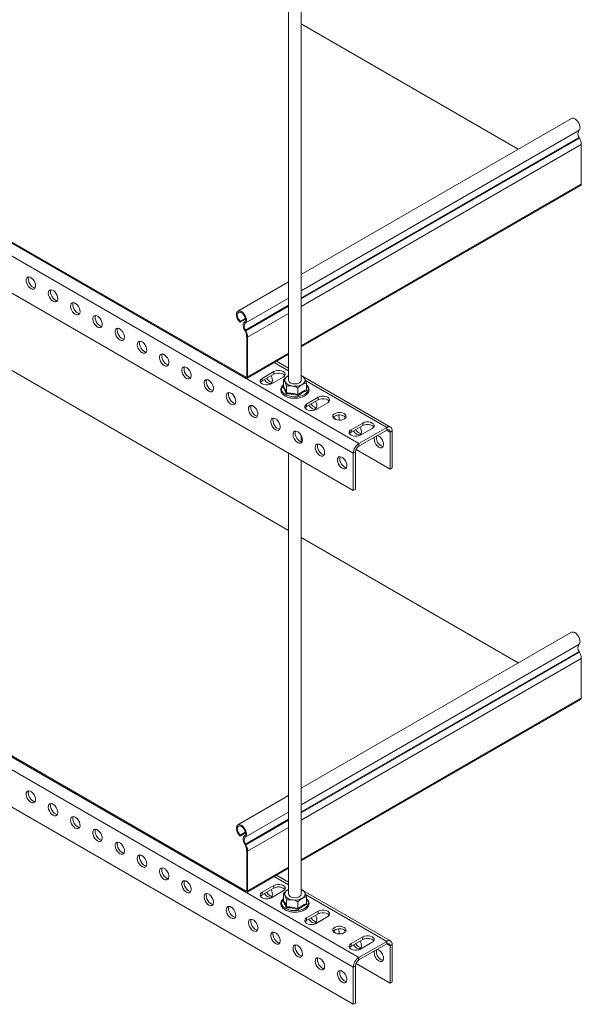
# Model space of a CAD drawing. Header units: millimetres. Extents: x 357 to 1907, y -495 to 2529.
# Tile 2 of 8: x 711 to 1068, y -495 to 131. Entities that reach past the tile are written whole.
import ezdxf

# ---------------------------------------------------------------- set-up
doc = ezdxf.new("R2010")
doc.units = ezdxf.units.MM

msp = doc.modelspace()

# ---------------------------------------------------------------- linework, layer by layer
at = {"color": 7, "linetype": 'Continuous', "lineweight": 15}
for p, q in [((926.71, -138.56), (361.03, 188.01)), ((923.18, -144.68), (357.49, 181.88)), ((882.06, 182), (882.06, -98.35)), ((890.06, -98.35), (890.06, 177.38)), ((923.18, -168.36), (357.49, 158.2)), ((433.08, 147.15), (854.66, -96.22)), ((433.08, 146.41), (854.66, -96.96)), ((890.06, 128.26), (1028.07, 48.59)), ((1061.85, 68.1), (890.06, -31.08)), ((1066.97, 55.51), (1066.73, 55.94)), ((1068.14, 26.28), (1068.14, 51.46)), ((890.06, -77.17), (1067.74, 25.41)), ((882.06, -35.7), (849.72, -54.37)), ((645.22, -57.01), (882.06, -193.73)), ((854.56, -59.45), (851.16, -61.41)), ((851.32, -60.8), (851.16, -61.41)), ((854.48, -58.97), (851.32, -60.8)), ((854.47, -62.11), (853.98, -61.36)), ((854.59, -66.52), (854.13, -66.76)), ((854.38, -67.19), (854.13, -66.76)), ((854.38, -67.19), (854.84, -66.95)), ((854.84, -66.95), (854.59, -66.52)), ((856, -71), (855.37, -70.63)), ((855.37, -95.82), (855.37, -70.63)), ((856, -96.18), (856, -71)), ((855.61, -97.05), (882.06, -81.79)), ((882.06, -90.67), (874.36, -86.23)), ((872.62, -92.84), (865.2, -97.12)), ((872.62, -92.84), (872.62, -94.47)), ((854.66, -96.96), (854.66, -96.22)), ((855.37, -95.82), (856, -96.18)), ((865.2, -98.76), (872.62, -94.47)), ((865.2, -97.12), (865.2, -98.76)), ((871.21, -100.59), (878.63, -96.31)), ((878.81, -102.18), (878.81, -97.88)), ((881.46, -95.69), (882.06, -95.39)), ((881.46, -95.69), (882.06, -95.47)), ((890.73, -95.68), (890.06, -95.29)), ((946.89, -128.1), (891.57, -96.16)), ((893.31, -104.42), (893.31, -100.12)), ((878.43, -102.53), (878.79, -102.25)), ((880.75, -106.36), (880.75, -102.06)), ((888, -107.48), (888, -103.18)), ((883.6, -109.59), (883.8, -109.63)), ((900.91, -109.16), (893.48, -113.45)), ((893.48, -115.08), (900.91, -110.8)), ((899.49, -116.92), (906.92, -112.63)), ((900.91, -109.16), (900.91, -110.8)), ((893.48, -113.45), (893.48, -115.08)), ((929.19, -125.49), (921.76, -129.78)), ((921.76, -131.41), (929.19, -127.13)), ((921.76, -129.78), (921.76, -131.41)), ((944.39, -128.35), (926.71, -138.56)), ((944.39, -129.98), (926.71, -140.19)), ((927.78, -133.25), (935.2, -128.96)), ((929.19, -125.49), (929.19, -127.13)), ((944.39, -129.98), (944.39, -128.35)), ((947.93, -130.39), (946.51, -131.21)), ((946.51, -154.89), (946.51, -131.21)), ((947.93, -154.07), (947.93, -130.39)), ((890.06, -137.47), (890.06, -133.44)), ((926.71, -465.17), (361.03, -138.61)), ((924.59, -143.86), (923.18, -144.68)), ((924.59, -143.86), (924.59, -167.54)), ((946.51, -154.89), (924.9, -142.41)), ((926.71, -138.56), (926.71, -140.19)), ((923.18, -471.3), (357.49, -144.73)), ((882.06, -144.62), (882.06, -424.96)), ((890.06, -424.96), (890.06, -149.24)), ((923.18, -144.68), (923.18, -168.36)), ((947.93, -154.07), (946.51, -154.89)), ((923.18, -494.98), (357.49, -168.41)), ((924.59, -167.54), (923.18, -168.36)), ((433.08, -179.47), (854.66, -422.84)), ((433.08, -180.2), (854.66, -423.58)), ((890.06, -198.35), (1028.07, -278.02)), ((1061.85, -258.52), (890.06, -357.69)), ((1066.97, -271.11), (1066.73, -270.67)), ((1068.14, -300.34), (1068.14, -275.16)), ((890.06, -403.78), (1067.74, -301.21)), ((882.06, -362.31), (849.72, -380.98)), ((854.56, -386.07), (851.16, -388.03)), ((851.32, -387.42), (851.16, -388.03)), ((854.48, -385.59), (851.32, -387.42)), ((854.47, -388.72), (853.98, -387.97)), ((854.59, -393.13), (854.13, -393.37)), ((854.38, -393.81), (854.13, -393.37)), ((854.38, -393.81), (854.84, -393.57)), ((854.84, -393.57), (854.59, -393.13)), ((856, -397.62), (855.37, -397.25)), ((855.37, -422.43), (855.37, -397.25)), ((856, -422.8), (856, -397.62)), ((855.61, -423.67), (882.06, -408.4)), ((882.06, -417.29), (874.36, -412.85)), ((854.66, -423.58), (854.66, -422.84)), ((855.37, -422.43), (856, -422.8)), ((872.62, -419.45), (865.2, -423.74)), ((865.2, -425.37), (872.62, -421.09)), ((865.2, -423.74), (865.2, -425.37)), ((871.21, -427.21), (878.63, -422.92)), ((872.62, -419.45), (872.62, -421.09)), ((878.81, -428.79), (878.81, -424.49)), ((881.46, -422.31), (882.06, -422)), ((881.46, -422.31), (882.06, -422.08)), ((890.73, -422.3), (890.06, -421.91)), ((946.89, -454.72), (891.57, -422.78)), ((878.43, -429.14), (878.79, -428.87)), ((880.75, -432.98), (880.75, -428.68)), ((888, -434.1), (888, -429.8)), ((893.31, -431.04), (893.31, -426.74)), ((883.6, -436.21), (883.8, -436.25)), ((900.91, -435.78), (893.48, -440.07)), ((893.48, -441.7), (900.91, -437.41)), ((900.91, -435.78), (900.91, -437.41)), ((893.48, -440.07), (893.48, -441.7)), ((899.49, -443.54), (906.92, -439.25)), ((929.19, -452.11), (921.76, -456.4)), ((921.76, -458.03), (929.19, -453.74)), ((921.76, -456.4), (921.76, -458.03)), ((944.39, -454.97), (926.71, -465.17)), ((944.39, -456.6), (926.71, -466.8)), ((927.78, -459.87), (935.2, -455.58)), ((929.19, -452.11), (929.19, -453.74)), ((944.39, -456.6), (944.39, -454.97)), ((947.93, -457.01), (946.51, -457.82)), ((946.51, -481.5), (946.51, -457.82)), ((947.93, -480.69), (947.93, -457.01)), ((946.51, -481.5), (924.9, -469.03)), ((926.71, -465.17), (926.71, -466.8)), ((924.59, -470.48), (923.18, -471.3)), ((923.18, -471.3), (923.18, -494.98)), ((924.59, -470.48), (924.59, -494.16)), ((947.93, -480.69), (946.51, -481.5)), ((924.59, -494.16), (923.18, -494.98))]:
    msp.add_line(p, q, dxfattribs=at)
at = {"color": 8, "linetype": 'Continuous', "lineweight": 15}
for p, q in [((1066.6, 60.35), (890.06, -41.56)), ((1066.73, 55.94), (890.06, -46.04)), ((1066.97, 55.51), (890.06, -46.62)), ((1068.14, 51.46), (890.06, -51.34)), ((1068.14, 26.28), (890.06, -76.53)), ((882.06, -46.18), (854.47, -62.11)), ((882.06, -50.66), (854.59, -66.52)), ((882.06, -51.24), (854.84, -66.95)), ((882.06, -55.96), (856, -71)), ((882.06, -81.14), (856, -96.18)), ((882.06, -92.36), (872.89, -87.08)), ((855.37, -95.82), (854.66, -96.22)), ((944.39, -128.35), (892.77, -98.55)), ((893.31, -103.96), (893.68, -104.89)), ((946.51, -131.21), (944.39, -129.98)), ((1066.6, -266.26), (890.06, -368.18)), ((1066.73, -270.67), (890.06, -372.66)), ((1066.97, -271.11), (890.06, -373.24)), ((1068.14, -275.16), (890.06, -377.96)), ((1068.14, -300.34), (890.06, -403.14)), ((882.06, -372.8), (854.47, -388.72)), ((882.06, -377.28), (854.59, -393.13)), ((882.06, -377.86), (854.84, -393.57)), ((882.06, -382.58), (856, -397.62)), ((882.06, -407.76), (856, -422.8)), ((882.06, -418.98), (872.89, -413.69)), ((855.37, -422.43), (854.66, -422.84)), ((944.39, -454.97), (892.77, -425.17)), ((893.31, -430.57), (893.68, -431.5)), ((946.51, -457.82), (944.39, -456.6))]:
    msp.add_line(p, q, dxfattribs=at)
at = {"color": 7, "linetype": 'Continuous', "lineweight": 15, "flags": 128}
for points in [[(1066.6, 60.35), (1067.08, 60.98), (1067.32, 61.86), (1067.3, 62.93), (1067.02, 64.1), (1066.51, 65.27), (1065.8, 66.35), (1064.96, 67.26), (1064.05, 67.91), (1063.15, 68.26), (1062.32, 68.27), (1061.85, 68.1)], [(718.12, -39.98), (719, -40.33), (719.81, -40.35), (720.47, -40.03), (720.92, -39.39), (721.11, -38.5), (721.05, -37.43), (720.72, -36.27), (720.16, -35.14), (719.42, -34.13), (718.57, -33.33), (717.67, -32.82), (716.81, -32.63), (716.07, -32.78), (715.52, -33.27), (715.19, -34.04), (715.12, -35.04), (715.32, -36.16), (715.77, -37.31), (716.43, -38.4), (717.23, -39.31), (718.12, -39.98)], [(720.83, -39.57), (719.98, -39.38), (719.08, -38.86), (718.23, -38.06), (717.49, -37.05), (716.93, -35.92), (716.6, -34.77), (716.54, -33.7), (716.73, -32.81), (716.82, -32.63)], [(732.26, -48.14), (733.15, -48.5), (733.95, -48.52), (734.61, -48.19), (735.06, -47.55), (735.26, -46.66), (735.19, -45.59), (734.86, -44.44), (734.3, -43.31), (733.56, -42.3), (732.71, -41.5), (731.81, -40.98), (730.96, -40.79), (730.22, -40.95), (729.66, -41.43), (729.33, -42.21), (729.26, -43.2), (729.46, -44.32), (729.91, -45.48), (730.57, -46.56), (731.37, -47.48), (732.26, -48.14)], [(734.97, -47.73), (734.12, -47.54), (733.23, -47.03), (732.37, -46.23), (731.63, -45.22), (731.07, -44.09), (730.74, -42.94), (730.68, -41.86), (730.88, -40.97), (730.96, -40.79)], [(746.4, -56.31), (747.29, -56.66), (748.1, -56.68), (748.75, -56.35), (749.2, -55.72), (749.4, -54.82), (749.33, -53.75), (749, -52.6), (748.45, -51.47), (747.71, -50.46), (746.85, -49.66), (745.95, -49.14), (745.1, -48.96), (744.36, -49.11), (743.8, -49.6), (743.47, -50.37), (743.41, -51.36), (743.6, -52.49), (744.05, -53.64), (744.71, -54.72), (745.52, -55.64), (746.4, -56.31)], [(749.11, -55.9), (748.26, -55.71), (747.37, -55.19), (746.51, -54.39), (745.77, -53.38), (745.21, -52.25), (744.89, -51.1), (744.82, -50.03), (745.02, -49.14), (745.11, -48.96)], [(854.47, -62.11), (854.95, -61.48), (855.18, -60.6), (855.16, -59.53), (854.89, -58.36), (854.38, -57.19), (853.67, -56.11), (852.83, -55.2), (851.92, -54.55), (851.02, -54.2), (850.19, -54.19), (849.51, -54.51), (849.03, -55.13), (848.8, -56.02), (848.82, -57.09), (849.1, -58.26), (849.61, -59.43), (850.32, -60.51), (851.16, -61.41)], [(853.98, -61.36), (854.4, -60.78), (854.57, -59.94), (854.48, -58.94), (854.13, -57.88), (853.57, -56.85), (852.84, -55.98), (852.03, -55.35), (851.21, -55.01), (850.47, -55.02), (849.89, -55.36), (849.52, -56.01), (849.41, -56.89), (849.56, -57.91), (849.96, -58.98), (850.57, -59.97), (851.32, -60.8)], [(760.54, -64.47), (761.43, -64.83), (762.24, -64.84), (762.89, -64.52), (763.34, -63.88), (763.54, -62.99), (763.47, -61.92), (763.15, -60.77), (762.59, -59.64), (761.85, -58.63), (760.99, -57.83), (760.1, -57.31), (759.24, -57.12), (758.5, -57.28), (757.94, -57.76), (757.61, -58.54), (757.55, -59.53), (757.75, -60.65), (758.19, -61.81), (758.85, -62.89), (759.66, -63.8), (760.54, -64.47)], [(763.26, -64.06), (762.41, -63.87), (761.51, -63.36), (760.65, -62.56), (759.91, -61.55), (759.36, -60.42), (759.03, -59.26), (758.96, -58.19), (759.16, -57.3), (759.25, -57.12)], [(854.13, -66.76), (853.74, -65.96), (853.45, -65.15), (853.26, -64.35), (853.18, -63.59), (853.22, -62.88), (853.37, -62.26), (853.62, -61.75), (853.98, -61.36)], [(774.69, -72.63), (775.57, -72.99), (776.38, -73.01), (777.04, -72.68), (777.48, -72.05), (777.68, -71.15), (777.62, -70.08), (777.29, -68.93), (776.73, -67.8), (775.99, -66.79), (775.13, -65.99), (774.24, -65.47), (773.38, -65.28), (772.64, -65.44), (772.08, -65.93), (771.76, -66.7), (771.69, -67.69), (771.89, -68.82), (772.34, -69.97), (772.99, -71.05), (773.8, -71.97), (774.69, -72.63)], [(777.4, -72.23), (776.55, -72.04), (775.65, -71.52), (774.8, -70.72), (774.06, -69.71), (773.5, -68.58), (773.17, -67.43), (773.1, -66.36), (773.3, -65.46), (773.39, -65.28)], [(788.83, -80.8), (789.71, -81.15), (790.52, -81.17), (791.18, -80.85), (791.63, -80.21), (791.83, -79.32), (791.76, -78.25), (791.43, -77.09), (790.87, -75.96), (790.13, -74.95), (789.28, -74.15), (788.38, -73.64), (787.52, -73.45), (786.78, -73.6), (786.23, -74.09), (785.9, -74.86), (785.83, -75.86), (786.03, -76.98), (786.48, -78.13), (787.14, -79.22), (787.94, -80.13), (788.83, -80.8)], [(791.54, -80.39), (790.69, -80.2), (789.79, -79.68), (788.94, -78.88), (788.2, -77.87), (787.64, -76.74), (787.31, -75.59), (787.25, -74.52), (787.45, -73.63), (787.53, -73.45)], [(802.97, -88.96), (803.86, -89.32), (804.66, -89.34), (805.32, -89.01), (805.77, -88.37), (805.97, -87.48), (805.9, -86.41), (805.57, -85.26), (805.01, -84.13), (804.27, -83.12), (803.42, -82.32), (802.52, -81.8), (801.67, -81.61), (800.93, -81.77), (800.37, -82.25), (800.04, -83.03), (799.97, -84.02), (800.17, -85.14), (800.62, -86.3), (801.28, -87.38), (802.09, -88.3), (802.97, -88.96)], [(805.68, -88.55), (804.83, -88.36), (803.94, -87.85), (803.08, -87.05), (802.34, -86.04), (801.78, -84.91), (801.46, -83.76), (801.39, -82.69), (801.59, -81.79), (801.67, -81.61)], [(817.11, -97.13), (818, -97.48), (818.81, -97.5), (819.46, -97.18), (819.91, -96.54), (820.11, -95.64), (820.04, -94.57), (819.72, -93.42), (819.16, -92.29), (818.42, -91.28), (817.56, -90.48), (816.67, -89.97), (815.81, -89.78), (815.07, -89.93), (814.51, -90.42), (814.18, -91.19), (814.12, -92.18), (814.32, -93.31), (814.76, -94.46), (815.42, -95.55), (816.23, -96.46), (817.11, -97.13)], [(819.82, -96.72), (818.98, -96.53), (818.08, -96.01), (817.22, -95.21), (816.48, -94.2), (815.92, -93.07), (815.6, -91.92), (815.53, -90.85), (815.73, -89.96), (815.82, -89.78)], [(878.63, -96.31), (879.41, -95.69), (879.82, -94.96), (879.82, -94.19), (879.41, -93.46), (878.63, -92.84), (877.56, -92.39), (876.29, -92.15), (874.96, -92.15), (873.7, -92.39), (872.62, -92.84)], [(872.62, -94.47), (873.7, -94.02), (874.96, -93.78), (876.29, -93.78), (877.56, -94.02), (878.63, -94.47), (879.41, -95.09), (879.63, -95.39)], [(831.26, -105.29), (832.14, -105.65), (832.95, -105.66), (833.6, -105.34), (834.05, -104.7), (834.25, -103.81), (834.18, -102.74), (833.86, -101.59), (833.3, -100.46), (832.56, -99.45), (831.7, -98.65), (830.81, -98.13), (829.95, -97.94), (829.21, -98.1), (828.65, -98.58), (828.33, -99.36), (828.26, -100.35), (828.46, -101.47), (828.91, -102.63), (829.56, -103.71), (830.37, -104.62), (831.26, -105.29)], [(833.97, -104.88), (833.12, -104.69), (832.22, -104.18), (831.37, -103.38), (830.63, -102.37), (830.07, -101.24), (829.74, -100.08), (829.67, -99.01), (829.87, -98.12), (829.96, -97.94)], [(865.2, -97.12), (864.41, -97.74), (864, -98.47), (864, -99.24), (864.41, -99.97), (865.2, -100.59), (866.27, -101.04), (867.54, -101.28), (868.87, -101.28), (870.13, -101.04), (871.21, -100.59)], [(864.19, -99.67), (864.41, -99.38), (865.2, -98.76)], [(868.73, -99.98), (869.62, -100.34), (870.42, -100.36), (871.08, -100.03), (871.53, -99.4), (871.73, -98.5), (871.66, -97.43), (871.33, -96.28), (870.94, -95.44)], [(870.15, -99.17), (871.03, -99.52), (871.44, -99.58)], [(882.06, -98.35), (882.08, -98.6), (882.39, -99.27), (883.02, -99.85), (883.93, -100.3), (885.02, -100.58)], [(885.02, -100.58), (886.21, -100.65), (887.38, -100.53), (888.43, -100.2), (889.27, -99.72), (889.83, -99.11), (890.05, -98.43), (890.06, -98.35)], [(845.4, -113.45), (846.28, -113.81), (847.09, -113.83), (847.75, -113.5), (848.19, -112.87), (848.39, -111.97), (848.33, -110.9), (848, -109.75), (847.44, -108.62), (846.7, -107.61), (845.85, -106.81), (844.95, -106.29), (844.09, -106.1), (843.35, -106.26), (842.79, -106.75), (842.47, -107.52), (842.4, -108.51), (842.6, -109.64), (843.05, -110.79), (843.7, -111.87), (844.51, -112.79), (845.4, -113.45)], [(848.11, -113.05), (847.26, -112.86), (846.36, -112.34), (845.51, -111.54), (844.77, -110.53), (844.21, -109.4), (843.88, -108.25), (843.81, -107.18), (844.01, -106.28), (844.1, -106.1)], [(897.02, -116.31), (897.9, -116.67), (898.71, -116.69), (899.37, -116.36), (899.81, -115.72), (900.01, -114.83), (899.95, -113.76), (899.62, -112.61), (899.23, -111.77)], [(906.92, -112.63), (907.7, -112.01), (908.11, -111.28), (908.11, -110.52), (907.7, -109.79), (906.92, -109.16), (905.84, -108.71), (904.58, -108.48), (903.25, -108.48), (901.98, -108.71), (900.91, -109.16)], [(900.91, -110.8), (901.98, -110.35), (903.25, -110.11), (904.58, -110.11), (905.84, -110.35), (906.92, -110.8), (907.7, -111.42), (907.92, -111.72)], [(859.54, -121.62), (860.43, -121.97), (861.23, -121.99), (861.89, -121.67), (862.34, -121.03), (862.54, -120.14), (862.47, -119.07), (862.14, -117.91), (861.58, -116.78), (860.84, -115.77), (859.99, -114.97), (859.09, -114.46), (858.24, -114.27), (857.5, -114.42), (856.94, -114.91), (856.61, -115.68), (856.54, -116.68), (856.74, -117.8), (857.19, -118.95), (857.85, -120.04), (858.65, -120.95), (859.54, -121.62)], [(862.25, -121.21), (861.4, -121.02), (860.51, -120.5), (859.65, -119.7), (858.91, -118.69), (858.35, -117.56), (858.02, -116.41), (857.96, -115.34), (858.16, -114.45), (858.24, -114.27)], [(893.48, -113.45), (892.7, -114.07), (892.29, -114.8), (892.29, -115.57), (892.7, -116.3), (893.48, -116.92), (894.56, -117.37), (895.82, -117.61), (897.15, -117.61), (898.42, -117.37), (899.49, -116.92)], [(892.48, -116), (892.7, -115.7), (893.48, -115.08)], [(898.43, -115.49), (899.32, -115.85), (899.73, -115.9)], [(917.35, -119.47), (916.33, -119.04), (915.13, -118.8), (913.86, -118.77), (912.64, -118.96), (911.57, -119.35), (910.74, -119.9), (910.23, -120.57), (910.09, -121.3), (910.33, -122.02), (910.92, -122.66), (911.82, -123.18), (912.94, -123.52), (914.18, -123.66), (915.44, -123.58), (916.6, -123.28), (917.56, -122.81), (918.24, -122.19), (918.56, -121.48), (918.52, -120.75), (918.1, -120.06), (917.35, -119.47)], [(873.68, -129.78), (874.57, -130.14), (875.37, -130.16), (876.03, -129.83), (876.48, -129.19), (876.68, -128.3), (876.61, -127.23), (876.28, -126.08), (875.73, -124.95), (874.99, -123.94), (874.13, -123.14), (873.23, -122.62), (872.38, -122.43), (871.64, -122.59), (871.08, -123.07), (870.75, -123.85), (870.68, -124.84), (870.88, -125.96), (871.33, -127.12), (871.99, -128.2), (872.8, -129.12), (873.68, -129.78)], [(876.39, -129.37), (875.54, -129.19), (874.65, -128.67), (873.79, -127.87), (873.05, -126.86), (872.49, -125.73), (872.17, -124.58), (872.1, -123.51), (872.3, -122.61), (872.38, -122.43)], [(917.35, -121.1), (918.1, -121.69), (918.35, -122.02)], [(935.2, -128.96), (935.98, -128.34), (936.39, -127.61), (936.39, -126.84), (935.98, -126.11), (935.2, -125.49), (934.12, -125.04), (932.86, -124.8), (931.53, -124.8), (930.27, -125.04), (929.19, -125.49)], [(887.82, -137.95), (888.71, -138.3), (889.52, -138.32), (890.17, -138), (890.62, -137.36), (890.82, -136.47), (890.75, -135.39), (890.43, -134.24), (889.87, -133.11), (889.13, -132.1), (888.27, -131.3), (887.38, -130.79), (886.52, -130.6), (885.78, -130.75), (885.22, -131.24), (884.89, -132.01), (884.83, -133), (885.03, -134.13), (885.47, -135.28), (886.13, -136.37), (886.94, -137.28), (887.82, -137.95)], [(890.53, -137.54), (889.69, -137.35), (888.79, -136.83), (887.93, -136.03), (887.19, -135.02), (886.64, -133.89), (886.31, -132.74), (886.24, -131.67), (886.44, -130.78), (886.53, -130.6)], [(921.76, -129.78), (920.98, -130.4), (920.57, -131.13), (920.57, -131.9), (920.98, -132.63), (921.76, -133.25), (922.84, -133.7), (924.11, -133.94), (925.43, -133.94), (926.7, -133.7), (927.78, -133.25)], [(920.76, -132.33), (920.98, -132.03), (921.76, -131.41)], [(925.3, -132.64), (926.19, -133), (926.99, -133.01), (927.65, -132.69), (928.1, -132.05), (928.3, -131.16), (928.23, -130.09), (927.9, -128.94), (927.51, -128.09)], [(929.19, -127.13), (930.27, -126.67), (931.53, -126.44), (932.86, -126.44), (934.12, -126.67), (935.2, -127.13), (935.98, -127.75), (936.2, -128.04)], [(926.71, -131.82), (927.6, -132.18), (928.01, -132.23)], [(939.44, -140.8), (940.33, -141.16), (941.14, -141.18), (941.79, -140.85), (942.24, -140.22), (942.44, -139.32), (942.37, -138.25), (942.05, -137.1), (941.49, -135.97), (940.75, -134.96), (939.89, -134.16), (938.99, -133.64), (938.35, -133.47)], [(901.97, -146.11), (902.85, -146.47), (903.66, -146.48), (904.32, -146.16), (904.76, -145.52), (904.96, -144.63), (904.9, -143.56), (904.57, -142.41), (904.01, -141.28), (903.27, -140.27), (902.41, -139.47), (901.52, -138.95), (900.66, -138.76), (899.92, -138.92), (899.36, -139.4), (899.04, -140.18), (898.97, -141.17), (899.17, -142.29), (899.62, -143.45), (900.27, -144.53), (901.08, -145.44), (901.97, -146.11)], [(904.68, -145.7), (903.83, -145.51), (902.93, -145), (902.08, -144.2), (901.34, -143.19), (900.78, -142.06), (900.45, -140.9), (900.38, -139.83), (900.58, -138.94), (900.67, -138.76)], [(940.86, -139.99), (941.74, -140.34), (942.15, -140.4)], [(916.11, -154.27), (916.99, -154.63), (917.8, -154.65), (918.46, -154.32), (918.91, -153.69), (919.1, -152.79), (919.04, -151.72), (918.71, -150.57), (918.15, -149.44), (917.41, -148.43), (916.56, -147.63), (915.66, -147.11), (914.8, -146.92), (914.06, -147.08), (913.51, -147.57), (913.18, -148.34), (913.11, -149.33), (913.31, -150.46), (913.76, -151.61), (914.42, -152.69), (915.22, -153.61), (916.11, -154.27)], [(918.82, -153.87), (917.97, -153.68), (917.07, -153.16), (916.22, -152.36), (915.48, -151.35), (914.92, -150.22), (914.59, -149.07), (914.53, -148), (914.72, -147.1), (914.81, -146.92)], [(1066.6, -266.26), (1067.08, -265.64), (1067.32, -264.75), (1067.3, -263.69), (1067.02, -262.52), (1066.51, -261.34), (1065.8, -260.26), (1064.96, -259.36), (1064.05, -258.71), (1063.15, -258.36), (1062.32, -258.34), (1061.85, -258.52)], [(718.12, -366.59), (719, -366.95), (719.81, -366.97), (720.47, -366.64), (720.92, -366.01), (721.11, -365.11), (721.05, -364.04), (720.72, -362.89), (720.16, -361.76), (719.42, -360.75), (718.57, -359.95), (717.67, -359.43), (716.81, -359.24), (716.07, -359.4), (715.52, -359.89), (715.19, -360.66), (715.12, -361.65), (715.32, -362.78), (715.77, -363.93), (716.43, -365.01), (717.23, -365.93), (718.12, -366.59)], [(720.83, -366.19), (719.98, -366), (719.08, -365.48), (718.23, -364.68), (717.49, -363.67), (716.93, -362.54), (716.6, -361.39), (716.54, -360.32), (716.73, -359.42), (716.82, -359.24)], [(732.26, -374.76), (733.15, -375.11), (733.95, -375.13), (734.61, -374.81), (735.06, -374.17), (735.26, -373.28), (735.19, -372.21), (734.86, -371.05), (734.3, -369.92), (733.56, -368.91), (732.71, -368.11), (731.81, -367.6), (730.96, -367.41), (730.22, -367.56), (729.66, -368.05), (729.33, -368.82), (729.26, -369.82), (729.46, -370.94), (729.91, -372.09), (730.57, -373.18), (731.37, -374.09), (732.26, -374.76)], [(734.97, -374.35), (734.12, -374.16), (733.23, -373.64), (732.37, -372.84), (731.63, -371.83), (731.07, -370.7), (730.74, -369.55), (730.68, -368.48), (730.88, -367.59), (730.96, -367.41)], [(746.4, -382.92), (747.29, -383.28), (748.1, -383.3), (748.75, -382.97), (749.2, -382.33), (749.4, -381.44), (749.33, -380.37), (749, -379.22), (748.45, -378.09), (747.71, -377.08), (746.85, -376.28), (745.95, -375.76), (745.1, -375.57), (744.36, -375.73), (743.8, -376.21), (743.47, -376.99), (743.41, -377.98), (743.6, -379.1), (744.05, -380.26), (744.71, -381.34), (745.52, -382.26), (746.4, -382.92)], [(749.11, -382.51), (748.26, -382.32), (747.37, -381.81), (746.51, -381.01), (745.77, -380), (745.21, -378.87), (744.89, -377.72), (744.82, -376.65), (745.02, -375.75), (745.11, -375.57)], [(854.47, -388.72), (854.95, -388.1), (855.18, -387.22), (855.16, -386.15), (854.89, -384.98), (854.38, -383.81), (853.67, -382.72), (852.83, -381.82), (851.92, -381.17), (851.02, -380.82), (850.19, -380.8), (849.51, -381.12), (849.03, -381.75), (848.8, -382.64), (848.82, -383.71), (849.1, -384.87), (849.61, -386.05), (850.32, -387.13), (851.16, -388.03)], [(853.98, -387.97), (854.4, -387.39), (854.57, -386.56), (854.48, -385.56), (854.13, -384.49), (853.57, -383.47), (852.84, -382.6), (852.03, -381.96), (851.21, -381.63), (850.47, -381.64), (849.89, -381.98), (849.52, -382.62), (849.41, -383.5), (849.56, -384.53), (849.96, -385.59), (850.57, -386.59), (851.32, -387.42)], [(760.54, -391.09), (761.43, -391.44), (762.24, -391.46), (762.89, -391.14), (763.34, -390.5), (763.54, -389.6), (763.47, -388.53), (763.15, -387.38), (762.59, -386.25), (761.85, -385.24), (760.99, -384.44), (760.1, -383.93), (759.24, -383.74), (758.5, -383.89), (757.94, -384.38), (757.61, -385.15), (757.55, -386.14), (757.75, -387.27), (758.19, -388.42), (758.85, -389.51), (759.66, -390.42), (760.54, -391.09)], [(763.26, -390.68), (762.41, -390.49), (761.51, -389.97), (760.65, -389.17), (759.91, -388.16), (759.36, -387.03), (759.03, -385.88), (758.96, -384.81), (759.16, -383.92), (759.25, -383.74)], [(854.13, -393.37), (853.74, -392.58), (853.45, -391.77), (853.26, -390.97), (853.18, -390.2), (853.22, -389.5), (853.37, -388.88), (853.62, -388.37), (853.98, -387.97)], [(774.69, -399.25), (775.57, -399.61), (776.38, -399.62), (777.04, -399.3), (777.48, -398.66), (777.68, -397.77), (777.62, -396.7), (777.29, -395.55), (776.73, -394.42), (775.99, -393.41), (775.13, -392.61), (774.24, -392.09), (773.38, -391.9), (772.64, -392.06), (772.08, -392.54), (771.76, -393.32), (771.69, -394.31), (771.89, -395.43), (772.34, -396.59), (772.99, -397.67), (773.8, -398.58), (774.69, -399.25)], [(777.4, -398.84), (776.55, -398.65), (775.65, -398.14), (774.8, -397.34), (774.06, -396.33), (773.5, -395.2), (773.17, -394.04), (773.1, -392.97), (773.3, -392.08), (773.39, -391.9)], [(788.83, -407.41), (789.71, -407.77), (790.52, -407.79), (791.18, -407.46), (791.63, -406.83), (791.83, -405.93), (791.76, -404.86), (791.43, -403.71), (790.87, -402.58), (790.13, -401.57), (789.28, -400.77), (788.38, -400.25), (787.52, -400.06), (786.78, -400.22), (786.23, -400.71), (785.9, -401.48), (785.83, -402.47), (786.03, -403.6), (786.48, -404.75), (787.14, -405.83), (787.94, -406.75), (788.83, -407.41)], [(791.54, -407.01), (790.69, -406.82), (789.79, -406.3), (788.94, -405.5), (788.2, -404.49), (787.64, -403.36), (787.31, -402.21), (787.25, -401.14), (787.45, -400.24), (787.53, -400.06)], [(802.97, -415.58), (803.86, -415.93), (804.66, -415.95), (805.32, -415.63), (805.77, -414.99), (805.97, -414.1), (805.9, -413.03), (805.57, -411.87), (805.01, -410.74), (804.27, -409.73), (803.42, -408.93), (802.52, -408.42), (801.67, -408.23), (800.93, -408.38), (800.37, -408.87), (800.04, -409.64), (799.97, -410.64), (800.17, -411.76), (800.62, -412.91), (801.28, -414), (802.09, -414.91), (802.97, -415.58)], [(805.68, -415.17), (804.83, -414.98), (803.94, -414.46), (803.08, -413.66), (802.34, -412.65), (801.78, -411.52), (801.46, -410.37), (801.39, -409.3), (801.59, -408.41), (801.67, -408.23)], [(817.11, -423.74), (818, -424.1), (818.81, -424.12), (819.46, -423.79), (819.91, -423.15), (820.11, -422.26), (820.04, -421.19), (819.72, -420.04), (819.16, -418.91), (818.42, -417.9), (817.56, -417.1), (816.67, -416.58), (815.81, -416.39), (815.07, -416.55), (814.51, -417.03), (814.18, -417.81), (814.12, -418.8), (814.32, -419.92), (814.76, -421.08), (815.42, -422.16), (816.23, -423.08), (817.11, -423.74)], [(819.82, -423.33), (818.98, -423.15), (818.08, -422.63), (817.22, -421.83), (816.48, -420.82), (815.92, -419.69), (815.6, -418.54), (815.53, -417.47), (815.73, -416.57), (815.82, -416.39)], [(878.63, -422.92), (879.41, -422.3), (879.82, -421.57), (879.82, -420.8), (879.41, -420.07), (878.63, -419.45), (877.56, -419), (876.29, -418.76), (874.96, -418.76), (873.7, -419), (872.62, -419.45)], [(831.26, -431.91), (832.14, -432.26), (832.95, -432.28), (833.6, -431.96), (834.05, -431.32), (834.25, -430.42), (834.18, -429.35), (833.86, -428.2), (833.3, -427.07), (832.56, -426.06), (831.7, -425.26), (830.81, -424.75), (829.95, -424.56), (829.21, -424.71), (828.65, -425.2), (828.33, -425.97), (828.26, -426.96), (828.46, -428.09), (828.91, -429.24), (829.56, -430.33), (830.37, -431.24), (831.26, -431.91)], [(833.97, -431.5), (833.12, -431.31), (832.22, -430.79), (831.37, -429.99), (830.63, -428.98), (830.07, -427.85), (829.74, -426.7), (829.67, -425.63), (829.87, -424.74), (829.96, -424.56)], [(865.2, -423.74), (864.41, -424.36), (864, -425.09), (864, -425.86), (864.41, -426.59), (865.2, -427.21), (866.27, -427.66), (867.54, -427.9), (868.87, -427.9), (870.13, -427.66), (871.21, -427.21)], [(864.19, -426.29), (864.41, -425.99), (865.2, -425.37)], [(868.73, -426.6), (869.62, -426.96), (870.42, -426.97), (871.08, -426.65), (871.53, -426.01), (871.73, -425.12), (871.66, -424.05), (871.33, -422.9), (870.94, -422.05)], [(872.62, -421.09), (873.7, -420.63), (874.96, -420.4), (876.29, -420.4), (877.56, -420.63), (878.63, -421.09), (879.41, -421.71), (879.63, -422)], [(882.06, -424.96), (882.08, -425.22), (882.39, -425.89), (883.02, -426.47), (883.93, -426.92), (885.02, -427.19)], [(885.02, -427.19), (886.21, -427.27), (887.38, -427.14), (888.43, -426.82), (889.27, -426.33), (889.83, -425.73), (890.05, -425.05), (890.06, -424.96)], [(870.15, -425.78), (871.03, -426.14), (871.44, -426.19)], [(845.4, -440.07), (846.28, -440.43), (847.09, -440.44), (847.75, -440.12), (848.19, -439.48), (848.39, -438.59), (848.33, -437.52), (848, -436.37), (847.44, -435.24), (846.7, -434.23), (845.85, -433.43), (844.95, -432.91), (844.09, -432.72), (843.35, -432.88), (842.79, -433.36), (842.47, -434.14), (842.4, -435.13), (842.6, -436.25), (843.05, -437.41), (843.7, -438.49), (844.51, -439.4), (845.4, -440.07)], [(848.11, -439.66), (847.26, -439.47), (846.36, -438.96), (845.51, -438.16), (844.77, -437.15), (844.21, -436.02), (843.88, -434.86), (843.81, -433.79), (844.01, -432.9), (844.1, -432.72)], [(906.92, -439.25), (907.7, -438.63), (908.11, -437.9), (908.11, -437.13), (907.7, -436.4), (906.92, -435.78), (905.84, -435.33), (904.58, -435.09), (903.25, -435.09), (901.98, -435.33), (900.91, -435.78)], [(900.91, -437.41), (901.98, -436.96), (903.25, -436.73), (904.58, -436.73), (905.84, -436.96), (906.92, -437.41), (907.7, -438.04), (907.92, -438.33)], [(859.54, -448.23), (860.43, -448.59), (861.23, -448.61), (861.89, -448.28), (862.34, -447.65), (862.54, -446.75), (862.47, -445.68), (862.14, -444.53), (861.58, -443.4), (860.84, -442.39), (859.99, -441.59), (859.09, -441.07), (858.24, -440.88), (857.5, -441.04), (856.94, -441.53), (856.61, -442.3), (856.54, -443.29), (856.74, -444.42), (857.19, -445.57), (857.85, -446.65), (858.65, -447.57), (859.54, -448.23)], [(862.25, -447.83), (861.4, -447.64), (860.51, -447.12), (859.65, -446.32), (858.91, -445.31), (858.35, -444.18), (858.02, -443.03), (857.96, -441.96), (858.16, -441.06), (858.24, -440.88)], [(893.48, -440.07), (892.7, -440.69), (892.29, -441.42), (892.29, -442.19), (892.7, -442.92), (893.48, -443.54), (894.56, -443.99), (895.82, -444.23), (897.15, -444.23), (898.42, -443.99), (899.49, -443.54)], [(892.48, -442.62), (892.7, -442.32), (893.48, -441.7)], [(897.02, -442.93), (897.9, -443.28), (898.71, -443.3), (899.37, -442.98), (899.81, -442.34), (900.01, -441.45), (899.95, -440.38), (899.62, -439.22), (899.23, -438.38)], [(898.43, -442.11), (899.32, -442.47), (899.73, -442.52)], [(873.68, -456.4), (874.57, -456.76), (875.37, -456.77), (876.03, -456.45), (876.48, -455.81), (876.68, -454.92), (876.61, -453.85), (876.28, -452.7), (875.73, -451.56), (874.99, -450.55), (874.13, -449.75), (873.23, -449.24), (872.38, -449.05), (871.64, -449.2), (871.08, -449.69), (870.75, -450.46), (870.68, -451.46), (870.88, -452.58), (871.33, -453.74), (871.99, -454.82), (872.8, -455.73), (873.68, -456.4)], [(876.39, -455.99), (875.54, -455.8), (874.65, -455.28), (873.79, -454.49), (873.05, -453.48), (872.49, -452.34), (872.17, -451.19), (872.1, -450.12), (872.3, -449.23), (872.38, -449.05)], [(917.35, -446.09), (916.33, -445.65), (915.13, -445.41), (913.86, -445.38), (912.64, -445.57), (911.57, -445.96), (910.74, -446.52), (910.23, -447.19), (910.09, -447.91), (910.33, -448.63), (910.92, -449.28), (911.82, -449.8), (912.94, -450.14), (914.18, -450.27), (915.44, -450.19), (916.6, -449.9), (917.56, -449.42), (918.24, -448.8), (918.56, -448.1), (918.52, -447.37), (918.1, -446.68), (917.35, -446.09)], [(917.35, -447.72), (918.1, -448.31), (918.35, -448.64)], [(921.76, -456.4), (920.98, -457.02), (920.57, -457.75), (920.57, -458.51), (920.98, -459.24), (921.76, -459.87), (922.84, -460.32), (924.11, -460.55), (925.43, -460.55), (926.7, -460.32), (927.78, -459.87)], [(925.3, -459.26), (926.19, -459.61), (926.99, -459.63), (927.65, -459.31), (928.1, -458.67), (928.3, -457.77), (928.23, -456.7), (927.9, -455.55), (927.51, -454.71)], [(935.2, -455.58), (935.98, -454.96), (936.39, -454.23), (936.39, -453.46), (935.98, -452.73), (935.2, -452.11), (934.12, -451.66), (932.86, -451.42), (931.53, -451.42), (930.27, -451.66), (929.19, -452.11)], [(929.19, -453.74), (930.27, -453.29), (931.53, -453.05), (932.86, -453.05), (934.12, -453.29), (935.2, -453.74), (935.98, -454.36), (936.2, -454.66)], [(887.82, -464.56), (888.71, -464.92), (889.52, -464.94), (890.17, -464.61), (890.62, -463.97), (890.82, -463.08), (890.75, -462.01), (890.43, -460.86), (889.87, -459.73), (889.13, -458.72), (888.27, -457.92), (887.38, -457.4), (886.52, -457.21), (885.78, -457.37), (885.22, -457.85), (884.89, -458.63), (884.83, -459.62), (885.03, -460.74), (885.47, -461.9), (886.13, -462.98), (886.94, -463.9), (887.82, -464.56)], [(890.53, -464.15), (889.69, -463.97), (888.79, -463.45), (887.93, -462.65), (887.19, -461.64), (886.64, -460.51), (886.31, -459.36), (886.24, -458.29), (886.44, -457.39), (886.53, -457.21)], [(920.76, -458.95), (920.98, -458.65), (921.76, -458.03)], [(926.71, -458.44), (927.6, -458.8), (928.01, -458.85)], [(939.44, -467.42), (940.33, -467.78), (941.14, -467.79), (941.79, -467.47), (942.24, -466.83), (942.44, -465.94), (942.37, -464.87), (942.05, -463.72), (941.49, -462.59), (940.75, -461.58), (939.89, -460.78), (938.99, -460.26), (938.35, -460.09)], [(901.97, -472.73), (902.85, -473.08), (903.66, -473.1), (904.32, -472.78), (904.76, -472.14), (904.96, -471.25), (904.9, -470.18), (904.57, -469.02), (904.01, -467.89), (903.27, -466.88), (902.41, -466.08), (901.52, -465.57), (900.66, -465.38), (899.92, -465.53), (899.36, -466.02), (899.04, -466.79), (898.97, -467.79), (899.17, -468.91), (899.62, -470.06), (900.27, -471.15), (901.08, -472.06), (901.97, -472.73)], [(904.68, -472.32), (903.83, -472.13), (902.93, -471.61), (902.08, -470.81), (901.34, -469.8), (900.78, -468.67), (900.45, -467.52), (900.38, -466.45), (900.58, -465.56), (900.67, -465.38)], [(940.86, -466.6), (941.74, -466.96), (942.15, -467.01)], [(916.11, -480.89), (916.99, -481.25), (917.8, -481.26), (918.46, -480.94), (918.91, -480.3), (919.1, -479.41), (919.04, -478.34), (918.71, -477.19), (918.15, -476.06), (917.41, -475.05), (916.56, -474.25), (915.66, -473.73), (914.8, -473.54), (914.06, -473.7), (913.51, -474.18), (913.18, -474.96), (913.11, -475.95), (913.31, -477.07), (913.76, -478.23), (914.42, -479.31), (915.22, -480.22), (916.11, -480.89)], [(918.82, -480.48), (917.97, -480.29), (917.07, -479.78), (916.22, -478.98), (915.48, -477.97), (914.92, -476.84), (914.59, -475.68), (914.53, -474.61), (914.72, -473.72), (914.81, -473.54)]]:
    msp.add_lwpolyline(points, dxfattribs=at)
at = {"color": 8, "linetype": 'Continuous', "lineweight": 15, "flags": 128}
for points in [[(878.81, -101.29), (878.08, -102.13), (877.62, -103.13), (877.52, -104.16), (877.8, -105.18), (878.44, -106.14), (879.42, -107), (880.68, -107.73), (882.18, -108.29), (883.84, -108.66)], [(883.84, -108.66), (885.61, -108.82), (887.39, -108.77), (889.12, -108.5), (890.71, -108.03), (892.1, -107.39), (893.22, -106.58), (894.03, -105.67), (894.49, -104.67), (894.59, -103.64), (894.31, -102.62), (893.67, -101.66), (893.26, -101.25)], [(878.81, -427.9), (878.08, -428.75), (877.62, -429.74), (877.52, -430.77), (877.8, -431.79), (878.44, -432.75), (879.42, -433.62), (880.68, -434.35), (882.18, -434.91), (883.84, -435.28)], [(883.84, -435.28), (885.61, -435.44), (887.39, -435.39), (889.12, -435.12), (890.71, -434.65), (892.1, -434), (893.22, -433.2), (894.03, -432.28), (894.49, -431.29), (894.59, -430.26), (894.31, -429.24), (893.67, -428.28), (893.26, -427.87)]]:
    msp.add_lwpolyline(points, dxfattribs=at)
at = {"color": 7, "linetype": 'Continuous', "lineweight": 15}
for centre, radius, start, end in [((1069.65, 58.23), 3.72, 145.23731, 218.04477), ((1059.55, 51.18), 8.59, 1.87735, 30.2826), ((1067.25, 26.16), 0.897, 303.49709, 7.81523), ((857.52, -64.23), 3.72, 145.23731, 218.04477), ((848.07, -70.87), 7.3, 1.87741, 30.28301), ((847.42, -71.28), 8.59, 1.87735, 30.2826), ((854.94, -95.89), 0.437, 230.79516, 9.21263), ((855.18, -96.32), 0.83, 230.79469, 9.21528), ((872.01, -94.76), 6.17, 210.52282, 237.89327), ((873.43, -93.94), 6.17, 210.52282, 237.89327), ((882.47, -98.37), 2.86, 110.74205, 199.46127), ((884.73, -96.05), 5.93, 213.4384, 266.56697), ((888.49, -99.48), 4.38, 28.72448, 69.10842), ((889.64, -98.33), 2.86, 290.74195, 19.46097), ((886.07, -92.14), 9.98, 260.22881, 297.35718), ((900.3, -111.08), 6.17, 210.52282, 237.89327), ((901.71, -110.27), 6.17, 210.52282, 237.89327), ((914.43, -126.11), 5.79, 59.84213, 135.07846), ((916.13, -118.24), 6.5, 211.88041, 230.35845), ((909.19, -122.65), 4.95, 348.28751, 26.719), ((928.58, -127.41), 6.17, 210.52322, 237.893), ((929.99, -126.6), 6.17, 210.52322, 237.893), ((945.77, -130.04), 2.18, 350.78591, 129.20305), ((945.22, -131), 1.31, 350.78609, 129.20267), ((942.42, -135.7), 5.91, 167.89773, 239.72645), ((943.84, -134.88), 5.91, 167.89773, 239.72645), ((930.86, -145.03), 7.68, 122.60549, 177.39461), ((929.2, -144.07), 4.61, 122.60517, 177.395), ((1069.65, -268.38), 3.72, 145.23713, 218.04496), ((1059.55, -275.44), 8.59, 1.87723, 30.28271), ((1067.25, -300.46), 0.897, 303.49628, 7.81605), ((857.52, -390.84), 3.72, 145.23713, 218.04496), ((848.07, -397.49), 7.3, 1.87735, 30.28308), ((847.42, -397.9), 8.59, 1.87723, 30.28271), ((854.94, -422.5), 0.437, 230.79596, 9.21331), ((855.18, -422.93), 0.83, 230.79565, 9.21511), ((872.01, -421.37), 6.17, 210.52282, 237.89327), ((873.43, -420.56), 6.17, 210.52282, 237.89327), ((882.47, -424.98), 2.86, 110.74205, 199.46127), ((888.49, -426.1), 4.38, 28.72448, 69.10842), ((889.64, -424.94), 2.86, 290.74195, 19.46097), ((884.73, -422.66), 5.93, 213.4384, 266.56697), ((886.07, -418.75), 9.98, 260.22881, 297.35718), ((900.3, -437.7), 6.17, 210.52282, 237.89327), ((901.71, -436.88), 6.17, 210.52282, 237.89327), ((914.43, -452.73), 5.79, 59.84213, 135.07846), ((916.13, -444.85), 6.5, 211.87965, 230.35878), ((909.19, -449.27), 4.95, 348.28749, 26.71907), ((929.99, -453.21), 6.17, 210.52322, 237.893), ((945.77, -456.66), 2.18, 350.78617, 129.20308), ((945.22, -457.61), 1.31, 350.78652, 129.20272), ((928.58, -454.03), 6.17, 210.52322, 237.893), ((942.42, -462.31), 5.91, 167.89774, 239.72636), ((943.84, -461.5), 5.91, 167.89774, 239.72636), ((930.86, -471.64), 7.68, 122.60549, 177.39451), ((929.2, -470.69), 4.61, 122.60518, 177.39482)]:
    msp.add_arc(centre, radius, start, end, dxfattribs=at)
for points, knots in [([(878.81, -97.88), (879.18, -97.51), (879.93, -96.76), (880.84, -96.07), (881.35, -95.76), (881.46, -95.69)], [0, 0, 0, 0, 0.434798, 0.879849, 1, 1, 1, 1]), ([(879.78, -99.32), (879.52, -98.85), (879.19, -98.24), (878.88, -97.95), (878.81, -97.88)], [0, 0, 0, 0, 0.769007, 1, 1, 1, 1]), ([(880.75, -102.06), (880.61, -101.61), (880.34, -100.71), (880.01, -99.82), (879.82, -99.41), (879.78, -99.32)], [0, 0, 0, 0, 0.434791, 0.879848, 1, 1, 1, 1]), ([(890.06, -95.45), (890.41, -95.55), (890.86, -95.69), (891.28, -95.89), (891.36, -95.94)], [0, 0, 0, 0, 0.8003186, 1, 1, 1, 1]), ([(893.31, -100.12), (892.93, -100.18), (892.18, -100.3), (891.28, -100.65), (890.76, -100.94), (890.65, -101)], [0, 0, 0, 0, 0.4347947, 0.8798427, 1, 1, 1, 1]), ([(891.36, -95.94), (891.5, -96.07), (891.77, -96.35), (892.11, -96.9), (892.29, -97.29), (892.33, -97.38)], [0, 0, 0, 0, 0.4347963, 0.8798492, 1, 1, 1, 1]), ([(892.33, -97.38), (892.59, -98.01), (892.92, -98.83), (893.23, -99.88), (893.31, -100.12)], [0, 0, 0, 0, 0.769007, 1, 1, 1, 1]), ([(878.47, -101.5), (878.4, -101.56), (877.99, -101.9), (877.51, -102.65), (877.11, -103.69), (877.07, -104.76), (877.35, -105.79), (877.93, -106.74), (878.78, -107.61), (879.88, -108.37), (881.22, -108.99), (882.49, -109.39), (883.31, -109.54), (883.6, -109.59)], [0, 0, 0, 0, 0.023309, 0.128952, 0.232494, 0.332756, 0.431161, 0.52988, 0.631053, 0.734669, 0.839446, 0.944297, 1, 1, 1, 1]), ([(878.81, -102.18), (878.8, -102.22), (878.79, -102.3), (878.71, -102.41), (878.59, -102.49), (878.49, -102.52), (878.43, -102.53), (878.43, -102.53)], [0, 0, 0, 0, 0.236166, 0.471358, 0.732404, 0.993138, 1, 1, 1, 1]), ([(880.47, -106.93), (880.39, -106.71), (880, -105.6), (879.32, -103.96), (878.7, -102.97), (878.43, -102.53)], [0, 0, 0, 0, 0.120963, 0.606825, 1, 1, 1, 1]), ([(878.81, -102.18), (879.12, -102.72), (879.77, -103.84), (880.42, -105.51), (880.75, -106.36)], [0, 0, 0, 0, 0.492172, 1, 1, 1, 1]), ([(880.75, -106.36), (880.74, -106.41), (880.74, -106.5), (880.68, -106.65), (880.59, -106.8), (880.51, -106.89), (880.47, -106.93), (880.47, -106.93)], [0, 0, 0, 0, 0.236168, 0.47138, 0.732424, 0.993145, 1, 1, 1, 1]), ([(880.75, -102.06), (881.05, -102.01), (882.21, -101.81), (883.46, -101.9), (884.37, -101.97)], [0, 0, 0, 0, 0.263902, 1, 1, 1, 1]), ([(880.75, -106.36), (881.94, -106.41), (884.35, -106.5), (886.77, -107.15), (888, -107.48)], [0, 0, 0, 0, 0.4921708, 1, 1, 1, 1]), ([(884.37, -101.97), (884.53, -102), (885.68, -102.19), (886.91, -102.66), (887.91, -103.14), (888, -103.18)], [0, 0, 0, 0, 0.127944, 0.927358, 1, 1, 1, 1]), ([(886.11, -109.79), (886.19, -109.79), (886.83, -109.82), (888.03, -109.69), (889.64, -109.39), (891.12, -108.9), (892.44, -108.25), (893.53, -107.45), (894.36, -106.51), (894.88, -105.49), (895.06, -104.42), (894.91, -103.37), (894.44, -102.39), (893.99, -101.75), (893.65, -101.48), (893.64, -101.47)], [0, 0, 0, 0, 0.013019, 0.103548, 0.194194, 0.285086, 0.376359, 0.468076, 0.559881, 0.650525, 0.738539, 0.824156, 0.909292, 0.99596, 1, 1, 1, 1]), ([(890.65, -101), (889.95, -101.49), (889.04, -102.12), (888.19, -102.98), (888, -103.18)], [0, 0, 0, 0, 0.769009, 1, 1, 1, 1]), ([(888, -107.48), (888.87, -106.84), (890.64, -105.54), (892.41, -104.8), (893.31, -104.42)], [0, 0, 0, 0, 0.49217, 1, 1, 1, 1]), ([(893.68, -104.89), (893.46, -104.97), (892.33, -105.38), (890.44, -106.32), (888.82, -107.56), (888.1, -108.11)], [0, 0, 0, 0, 0.120964, 0.606826, 1, 1, 1, 1]), ([(893.68, -104.89), (893.68, -104.89), (893.63, -104.86), (893.52, -104.8), (893.4, -104.68), (893.32, -104.55), (893.31, -104.46), (893.31, -104.42)], [0, 0, 0, 0, 0.006842, 0.267579, 0.528629, 0.763834, 1, 1, 1, 1]), ([(888.1, -108.11), (887.8, -108.02), (886.27, -107.55), (883.7, -106.99), (881.47, -106.95), (880.47, -106.93)], [0, 0, 0, 0, 0.120963, 0.606825, 1, 1, 1, 1]), ([(883.8, -109.63), (884.09, -109.67), (884.85, -109.78), (885.63, -109.79), (886.11, -109.79)], [0, 0, 0, 0, 0.381451, 1, 1, 1, 1]), ([(888, -107.48), (888, -107.53), (888, -107.62), (888.03, -107.79), (888.06, -107.95), (888.08, -108.06), (888.1, -108.11), (888.1, -108.11)], [0, 0, 0, 0, 0.236161, 0.471362, 0.732406, 0.993138, 1, 1, 1, 1]), ([(878.81, -424.49), (879.18, -424.12), (879.93, -423.37), (880.84, -422.68), (881.35, -422.37), (881.46, -422.31)], [0, 0, 0, 0, 0.434798, 0.879849, 1, 1, 1, 1]), ([(879.78, -425.93), (879.52, -425.46), (879.19, -424.85), (878.88, -424.56), (878.81, -424.49)], [0, 0, 0, 0, 0.769008, 1, 1, 1, 1]), ([(890.06, -422.06), (890.41, -422.17), (890.86, -422.3), (891.28, -422.51), (891.36, -422.55)], [0, 0, 0, 0, 0.800318, 1, 1, 1, 1]), ([(891.36, -422.55), (891.5, -422.69), (891.77, -422.97), (892.11, -423.51), (892.29, -423.91), (892.33, -423.99)], [0, 0, 0, 0, 0.4347963, 0.8798492, 1, 1, 1, 1]), ([(892.33, -423.99), (892.59, -424.62), (892.92, -425.45), (893.23, -426.5), (893.31, -426.74)], [0, 0, 0, 0, 0.769008, 1, 1, 1, 1]), ([(878.47, -428.12), (878.4, -428.18), (877.99, -428.52), (877.51, -429.26), (877.11, -430.31), (877.07, -431.38), (877.35, -432.4), (877.93, -433.36), (878.78, -434.23), (879.88, -434.99), (881.22, -435.61), (882.49, -436.01), (883.31, -436.16), (883.6, -436.21)], [0, 0, 0, 0, 0.023309, 0.128952, 0.232494, 0.332756, 0.431161, 0.52988, 0.631053, 0.734669, 0.839446, 0.944297, 1, 1, 1, 1]), ([(878.81, -428.79), (878.8, -428.84), (878.79, -428.92), (878.71, -429.03), (878.59, -429.1), (878.49, -429.13), (878.43, -429.14), (878.43, -429.14)], [0, 0, 0, 0, 0.236183, 0.47137, 0.73241, 0.993138, 1, 1, 1, 1]), ([(880.47, -433.55), (880.39, -433.32), (880, -432.22), (879.32, -430.58), (878.7, -429.59), (878.43, -429.14)], [0, 0, 0, 0, 0.120963, 0.606825, 1, 1, 1, 1]), ([(878.81, -428.79), (879.12, -429.34), (879.77, -430.45), (880.42, -432.13), (880.75, -432.98)], [0, 0, 0, 0, 0.492172, 1, 1, 1, 1]), ([(880.75, -428.68), (880.61, -428.23), (880.34, -427.32), (880.01, -426.44), (879.82, -426.02), (879.78, -425.93)], [0, 0, 0, 0, 0.434791, 0.879848, 1, 1, 1, 1]), ([(880.75, -428.68), (881.05, -428.63), (882.21, -428.43), (883.46, -428.52), (884.37, -428.59)], [0, 0, 0, 0, 0.263901, 1, 1, 1, 1]), ([(884.37, -428.59), (884.53, -428.61), (885.68, -428.81), (886.91, -429.27), (887.91, -429.76), (888, -429.8)], [0, 0, 0, 0, 0.1279437, 0.927358, 1, 1, 1, 1]), ([(886.11, -436.41), (886.19, -436.41), (886.83, -436.44), (888.03, -436.31), (889.64, -436.01), (891.12, -435.52), (892.44, -434.87), (893.53, -434.06), (894.36, -433.13), (894.88, -432.1), (895.06, -431.04), (894.91, -429.98), (894.44, -429.01), (893.99, -428.37), (893.65, -428.1), (893.64, -428.08)], [0, 0, 0, 0, 0.013019, 0.103548, 0.194194, 0.285086, 0.376359, 0.468076, 0.559881, 0.650525, 0.738539, 0.824156, 0.909292, 0.99596, 1, 1, 1, 1]), ([(890.65, -427.62), (889.95, -428.1), (889.04, -428.73), (888.19, -429.6), (888, -429.8)], [0, 0, 0, 0, 0.76901, 1, 1, 1, 1]), ([(888, -434.1), (888.87, -433.46), (890.64, -432.15), (892.41, -431.41), (893.31, -431.04)], [0, 0, 0, 0, 0.49217, 1, 1, 1, 1]), ([(893.68, -431.5), (893.46, -431.58), (892.33, -432), (890.44, -432.93), (888.82, -434.17), (888.1, -434.73)], [0, 0, 0, 0, 0.120964, 0.606826, 1, 1, 1, 1]), ([(893.31, -426.74), (892.93, -426.8), (892.18, -426.92), (891.28, -427.27), (890.76, -427.56), (890.65, -427.62)], [0, 0, 0, 0, 0.4347947, 0.8798427, 1, 1, 1, 1]), ([(893.68, -431.5), (893.68, -431.5), (893.63, -431.48), (893.52, -431.41), (893.4, -431.3), (893.32, -431.17), (893.31, -431.08), (893.31, -431.04)], [0, 0, 0, 0, 0.006842, 0.267573, 0.528617, 0.763817, 1, 1, 1, 1]), ([(880.75, -432.98), (880.74, -433.02), (880.74, -433.12), (880.68, -433.27), (880.59, -433.42), (880.51, -433.5), (880.47, -433.54), (880.47, -433.55)], [0, 0, 0, 0, 0.236185, 0.471392, 0.73243, 0.993145, 1, 1, 1, 1]), ([(888.1, -434.73), (887.8, -434.63), (886.27, -434.16), (883.7, -433.61), (881.47, -433.56), (880.47, -433.55)], [0, 0, 0, 0, 0.120963, 0.606825, 1, 1, 1, 1]), ([(880.75, -432.98), (881.94, -433.02), (884.35, -433.11), (886.77, -433.77), (888, -434.1)], [0, 0, 0, 0, 0.4921708, 1, 1, 1, 1]), ([(883.8, -436.25), (884.09, -436.29), (884.85, -436.39), (885.63, -436.4), (886.11, -436.41)], [0, 0, 0, 0, 0.381451, 1, 1, 1, 1]), ([(888, -434.1), (888, -434.15), (888, -434.24), (888.03, -434.41), (888.06, -434.57), (888.08, -434.68), (888.1, -434.72), (888.1, -434.73)], [0, 0, 0, 0, 0.236178, 0.471373, 0.732412, 0.993138, 1, 1, 1, 1])]:
    msp.add_open_spline(points, degree=3, knots=knots, dxfattribs=at)

doc.saveas('drawing.dxf')
